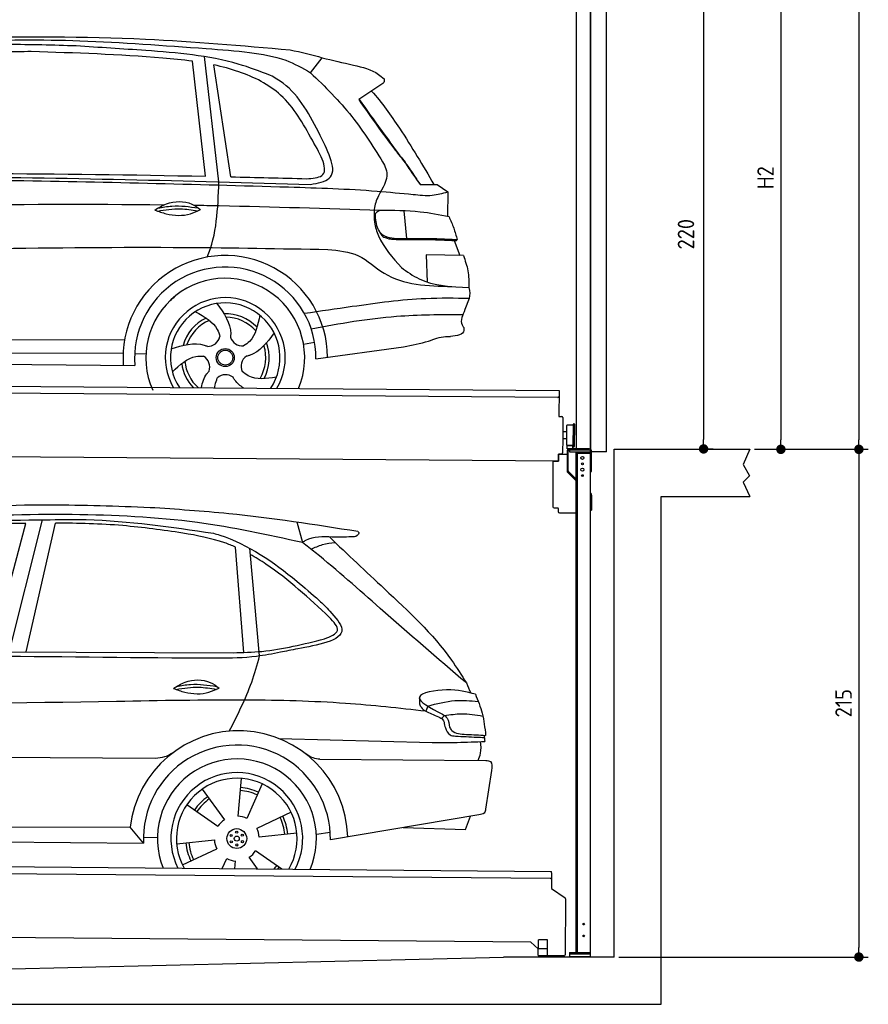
# Model space of a CAD drawing. Header units: millimetres. Extents: x -411 to 6777, y 0 to 7028.
# Tile 5 of 6: x 3183 to 6777, y 0 to 4169. Entities that reach past the tile are written whole.
import ezdxf

# ---------------------------------------------------------------- set-up
doc = ezdxf.new("R2010")
doc.units = ezdxf.units.MM
doc.layers.add('4', color=3, linetype='Continuous')
for name, color, linetype, lineweight in [('AM_0', 7, 'Continuous', 50), ('car', 10, 'Continuous', 25), ('Gebäude', 7, 'Continuous', 25), ('Plattform', 7, 'Continuous', 25), ('Ständer vorne', 7, 'Continuous', 25), ('Tor', 200, 'Continuous', 25)]:
    doc.layers.add(name, color=color, linetype=linetype, lineweight=lineweight)
doc.styles.get("Standard").update_dxf_attribs({"font": 'ISOCP.SHX'})
doc.dimstyles.new('GEN-ISO', dxfattribs={"dimscale": 20, "dimtxt": 3.5, "dimasz": 2, "dimexe": 2, "dimexo": 1, "dimgap": 1.5, "dimtad": 1, "dimdec": 1, "dimlfac": 0.1, "dimdsep": 46, "dimtxsty": 'STANDARD', "dimblk": 'PUNKT', "dimcen": 2, "dimclrd": 256, "dimclre": 256, "dimclrt": 2, "dimadec": 0, "dimazin": 0, "dimtp": 0.1, "dimtm": 0.1, "dimtfac": 0.71, "dimtdec": 1, "dimtmove": 2, "dimatfit": 3, "dimldrblk": 'PUNKT', "dimfxl": 2, "dimtolj": 1, "dimarcsym": 0})

# ---------------------------------------------------------------- blocks, each defined once
blk = doc.blocks.new('PUNKT')
at = {"layer": '4', "color": 0, "linetype": 'ByBlock'}
blk.add_line((-0.5, 0), (-1, 0), dxfattribs=at)
at = {"layer": '4', "color": 0, "linetype": 'ByBlock', "const_width": 0.5}
blk.add_lwpolyline([(-0.25, 0, 1), (0.25, 0, 1)], format="xyb", close=True, dxfattribs=at)
blk = doc.blocks.new('*D67')
at = {"layer": '4', "lineweight": -2, "transparency": 16777216}
for p, q in [((5720, 6250), (6776.9, 6250)), ((6736.9, 6210), (6736.9, 2390)), ((6295.4, 2350), (6776.9, 2350))]:
    blk.add_line(p, q, dxfattribs=at)
at = {"layer": 'Defpoints', "color": 0, "transparency": 16777216}
for p in [(5700, 6250), (6275.4, 2350), (6736.9, 2350)]:
    blk.add_point(p, dxfattribs=at)
at = {"layer": '4', "lineweight": -2, "transparency": 16777216, "xscale": 40, "yscale": 40, "zscale": 40}
for p, rotation in [((6736.9, 6250), 90), ((6736.9, 2350), 270)]:
    blk.add_blockref('PUNKT', p, dxfattribs=dict(at, rotation=rotation))
at = {"layer": '4', "color": 2, "transparency": 16777216, "insert": (6671.9, 4300), "char_height": 70, "attachment_point": 5, "rotation": 90}
blk.add_mtext('390', dxfattribs=at)
blk = doc.blocks.new('*D68')
at = {"layer": '4', "lineweight": -2, "transparency": 16777216}
for p, q in [((6295.4, 2350), (6776.9, 2350)), ((6736.9, 2310), (6736.9, 240)), ((5720, 200), (6776.9, 200))]:
    blk.add_line(p, q, dxfattribs=at)
at = {"layer": 'Defpoints', "color": 0, "transparency": 16777216}
for p in [(6275.4, 2350), (5700, 200), (6736.9, 200)]:
    blk.add_point(p, dxfattribs=at)
at = {"layer": '4', "lineweight": -2, "transparency": 16777216, "xscale": 40, "yscale": 40, "zscale": 40}
for p, rotation in [((6736.9, 2350), 90), ((6736.9, 200), 270)]:
    blk.add_blockref('PUNKT', p, dxfattribs=dict(at, rotation=rotation))
at = {"layer": '4', "color": 2, "transparency": 16777216, "insert": (6671.9, 1275), "char_height": 70, "attachment_point": 5, "rotation": 90}
blk.add_mtext('215', dxfattribs=at)
blk = doc.blocks.new('*D69')
at = {"layer": '4', "lineweight": -2, "transparency": 16777216}
for p, q in [((5920, 4650), (6446.5, 4650)), ((6406.5, 4610), (6406.5, 2390)), ((6295.4, 2350), (6446.5, 2350))]:
    blk.add_line(p, q, dxfattribs=at)
at = {"layer": 'Defpoints', "color": 0, "transparency": 16777216}
for p in [(5900, 4650), (6275.4, 2350), (6406.5, 2350)]:
    blk.add_point(p, dxfattribs=at)
at = {"layer": '4', "lineweight": -2, "transparency": 16777216, "xscale": 40, "yscale": 40, "zscale": 40}
for p, rotation in [((6406.5, 4650), 90), ((6406.5, 2350), 270)]:
    blk.add_blockref('PUNKT', p, dxfattribs=dict(at, rotation=rotation))
at = {"layer": '4', "color": 2, "transparency": 16777216, "insert": (6341.5, 3500), "char_height": 70, "attachment_point": 5, "rotation": 90}
blk.add_mtext('H2', dxfattribs=at)
blk = doc.blocks.new('*D71')
at = {"layer": '4', "lineweight": -2, "transparency": 16777216}
for p, q in [((5457.5, 4551.7), (6119.3, 4551.7)), ((6079.3, 4511.7), (6079.3, 2391.7)), ((6099.3, 2351.7), (6119.3, 2351.7))]:
    blk.add_line(p, q, dxfattribs=at)
at = {"layer": 'Defpoints', "color": 0, "transparency": 16777216}
for p in [(5437.5, 4551.7), (6079.3, 2351.7), (6079.3, 2351.7)]:
    blk.add_point(p, dxfattribs=at)
at = {"layer": '4', "lineweight": -2, "transparency": 16777216, "xscale": 40, "yscale": 40, "zscale": 40}
for p, rotation in [((6079.3, 4551.7), 90), ((6079.3, 2351.7), 270)]:
    blk.add_blockref('PUNKT', p, dxfattribs=dict(at, rotation=rotation))
at = {"layer": '4', "color": 2, "transparency": 16777216, "insert": (6004.7, 3260.9), "char_height": 70, "attachment_point": 5, "rotation": 90}
blk.add_mtext('220', dxfattribs=at)
blk = doc.blocks.new('UG Plattfrom Gl550')
at = {"layer": 'Plattform'}
for p, q in [((498.3, 605.5), (5435.1, 562.4)), ((5429.8, 532.4), (503, 575.4)), ((5435, 556.4), (5434.9, 537.4)), ((5435, 556.4), (5435.1, 562.4)), ((5434.9, 537.4), (5434.5, 489.9)), ((5434.5, 489.9), (5492.9, 450.4)), ((5495.1, 446.2), (5493, 209.9)), ((5347, 263.1), (621.4, 304.4)), ((5378.7, 235.4), (5347, 263.1)), ((5379.7, 236.9), (5380.1, 272.9)), ((5418.1, 272.5), (5380.1, 272.9)), ((5417.7, 236.5), (5418.1, 272.5)), ((5378.5, 206.9), (5378.7, 236.9)), ((5378.7, 236.9), (5418.7, 236.5)), ((5418.5, 206.5), (5418.7, 236.5)), ((5378.5, 206.9), (5418.5, 206.5)), ((5488, 204.9), (5414.8, 205.5))]:
    blk.add_line(p, q, dxfattribs=at)
for centre, radius, start, end in [((5429.9, 537.4), 5, 269.5, 359.5), ((5490.1, 446.2), 5, 359.5, 55.9134), ((5425.8, 245.5), 12, 227.6897, 228.0904), ((5488, 209.9), 5, 269.5, 359.5), ((5414.9, 210.5), 5, 232.6301, 269.5)]:
    blk.add_arc(centre, radius, start, end, dxfattribs=at)
blk = doc.blocks.new('Palette EG Gl550')
at = {"layer": 'Plattform'}
for p, q in [((429.5, 2638.7), (5467.3, 2599.7)), ((5462.1, 2569.7), (434.2, 2608.7)), ((5467.3, 2599.7), (5466.5, 2489.7)), ((5466.5, 2489.7), (5478.5, 2489.6)), ((5483.4, 2484.5), (5482.7, 2394.5)), ((5501.1, 2424.5), (5484.1, 2424.7)), ((5499.6, 2367.3), (5500.2, 2451.5)), ((5527.5, 2362.2), (5528.3, 2456.2)), ((5532.3, 2456.2), (5531.5, 2362.2)), ((5482.7, 2394.5), (5482.3, 2334.5)), ((5499.8, 2394.4), (5482.7, 2394.5)), ((5465, 2299.7), (341.7, 2339.4)), ((5525.9, 2366.7), (5500.9, 2366.7)), ((5500.9, 2351.7), (5500.9, 2366.7)), ((5512.9, 2366.7), (5500.9, 2366.7)), ((5500.9, 2351.7), (5500.9, 2366.7)), ((5500.9, 2351.7), (5525.9, 2351.7)), ((5525.9, 2351.7), (5500.9, 2351.7)), ((5525.9, 2351.7), (5525.9, 2366.7)), ((5525.9, 2351.7), (5525.9, 2366.7)), ((5465.2, 2329.7), (5465, 2299.7)), ((5465.2, 2329.7), (5477.2, 2329.6)), ((5477.2, 2329.6), (5465.2, 2329.7))]:
    blk.add_line(p, q, dxfattribs=at)
for centre, radius, start, end in [((5462.1, 2574.7), 5, 268.5823, 358.5607), ((5478.4, 2484.6), 5, 359.556, 89.556), ((5500.6, 2451.5), 0.4, 91.7323, 179.3444), ((5511.7, 2125.3), 326.8, 87.1739, 91.9438), ((5527.8, 2452.1), 0.4, 266.9623, 359.3444), ((5530.3, 2456.2), 2, 359.3444, 179.3444), ((5500, 2367.3), 0.4, 179.3444, 266.9565), ((5519.7, 3251), 884.4, 268.7196, 270.4008), ((5491.8, 3455), 1088.9, 271.795, 271.861), ((5527.2, 2366.3), 0.4, 359.556, 91.938), ((5529.5, 2362.2), 2, 179.3444, 359.3444), ((5477.3, 2334.6), 5, 269.556, 359.556)]:
    blk.add_arc(centre, radius, start, end, dxfattribs=at)
blk = doc.blocks.new('Car_UG')
at = {"layer": 'car'}
for p, q in [((3119.4, 1504.5), (3258.9, 2084.8)), ((4335.9, 2086.6), (4360.6, 1999.5)), ((3049.2, 1524.1), (3188.4, 2068.8)), ((3195.1, 1524.9), (3313.9, 2070.8)), ((4117.6, 1531.5), (4077.5, 1977.1)), ((4183.9, 1517.2), (4137.4, 1972.9)), ((2018.2, 1518.4), (4071.9, 1529.7)), ((4898.2, 1312.3), (4890.6, 1290.3)), ((4969.6, 1272.7), (4957.5, 1259.9)), ((4270.5, 1168), (4917.8, 1158.7)), ((4444, 1082.4), (5146, 1084.6)), ((1740.1, 1073.9), (3746.7, 1080.2)), ((5170.6, 1041.7), (5147.6, 878.1)), ((4111.2, 998.1), (4099.2, 838.3)), ((4200.6, 975.9), (4136.8, 828.8)), ((3946.4, 950.9), (4041.9, 822.1)), ((3882.4, 884.6), (4014.8, 794.2)), ((4323.9, 856.7), (4179.5, 787.2)), ((5119.5, 854), (4491.4, 741.5)), ((5062.9, 791.9), (5084.4, 847.7)), ((4799.7, 796.7), (5062.9, 791.9)), ((1832.9, 772.1), (3642.9, 786.3)), ((3700.9, 719.5), (3642.9, 786.3)), ((4349.4, 768.2), (4190.1, 749.9)), ((4431.8, 765.3), (4490.2, 774.6)), ((1770.2, 717.7), (3700.9, 719.5)), ((3700.2, 745.7), (3759.1, 744.4)), ((3840.9, 718.2), (4000.2, 736.5)), ((3866.3, 629.7), (4010.7, 699.1)), ((4287.7, 615.6), (4175.5, 692.1)), ((4035, 615.2), (4053.4, 657.6)), ((4088.6, 615.3), (4091.1, 648.1)), ((4184.6, 615.5), (4148.4, 664.3))]:
    blk.add_line(p, q, dxfattribs=at)
for centre, radius in [((4095.1, 743.2), 41.9), ((4071.2, 756.1), 4.46), ((4095.1, 743.2), 10.7), ((4094.4, 770.4), 4.46), ((4118.3, 757.4), 4.46), ((4072, 729), 4.46), ((4095.9, 716), 4.46), ((4119, 730.3), 4.46)]:
    blk.add_circle(centre, radius, dxfattribs=at)
for centre, radius, start, end in [((4102.8, 737), 462.5, 2.1852, 173.8782), ((4095.8, 743.6), 395.6, 359.6869, 183.4999), ((4095.8, 743.6), 336.7, 337.6776, 202.4775), ((4095.1, 743.2), 279.1, 332.8088, 207.3462), ((4095.1, 743.2), 255.4, 330.0358, 210.1193), ((4095.2, 743.2), 216.3, 65.4485, 86.5251), ((4095.1, 743.2), 216.3, 125.4485, 146.5251), ((4095.1, 743.2), 204, 65.3726, 86.5671), ((4095.1, 743.2), 204, 125.3726, 146.5671), ((4095.2, 743.2), 95.2, 64.034, 87.5844), ((4095.1, 743.2), 204, 5.3726, 26.5671), ((4095.1, 743.2), 216.3, 5.4485, 26.5251), ((4095.1, 743.2), 95.2, 124.034, 147.5844), ((4095.1, 743.2), 95.2, 4.034, 27.5844), ((4095.1, 743.2), 216.3, 185.4485, 206.5251), ((4095.1, 743.2), 204, 185.3726, 206.5671), ((4095.1, 743.2), 95.2, 184.034, 207.5844), ((4095.1, 743.2), 95.2, 304.034, 327.5844), ((4095.1, 743.2), 95.2, 244.034, 267.5844), ((4095.1, 743.2), 204, 321.2555, 326.5671), ((4095.1, 743.2), 216.3, 323.8482, 326.5251)]:
    blk.add_arc(centre, radius, start, end, dxfattribs=at)
for points, knots in [([(2673.6, 2103.3), (2688.3, 2105.5), (2892.1, 2135), (3240, 2155), (3572.3, 2145.8), (3713.5, 2141.9)], [0, 0, 0, 0, 44.363443, 617.827051, 1041.677324, 1041.677324, 1041.677324, 1041.677324]), ([(3713.5, 2141.9), (3824.9, 2135.7), (4119.8, 2119.4), (4412.2, 2076.4), (4594.1, 2049.7)], [0, 0, 0, 0, 334.596694, 885.796742, 885.796742, 885.796742, 885.796742]), ([(4360.6, 1999.5), (4212.5, 2030.1), (3890.5, 2096.4), (3371.9, 2113.7), (2931.5, 2099.3), (2671.4, 2062.4), (2598.4, 2052)], [0, 0, 0, 0, 452.969864, 984.660554, 1551.463157, 1772.575196, 1772.575196, 1772.575196, 1772.575196]), ([(2694.7, 2043.2), (2699.6, 2044), (2889.8, 2075), (3138.1, 2083.7), (3380.2, 2086.7), (3434.7, 2087.4)], [0, 0, 0, 0, 14.958905, 578.066478, 741.647169, 741.647169, 741.647169, 741.647169]), ([(3434.7, 2087.4), (3437.6, 2087.3), (3621.2, 2084.2), (3803.5, 2059.5), (3983, 2035.1)], [0, 0, 0, 0, 8.707457, 550.797583, 550.797583, 550.797583, 550.797583]), ([(3188.4, 2068.8), (3174.9, 2068.6), (3075.5, 2066.5), (2904.7, 2063.1), (2749, 2040.4), (2678.4, 2030.1)], [666.326512, 666.326512, 666.326512, 666.326512, 706.624571, 964.215873, 1178.205668, 1178.205668, 1178.205668, 1178.205668]), ([(3853, 2034.4), (3768.5, 2045.6), (3589.5, 2069.3), (3409.2, 2071.7), (3313.9, 2070.8)], [0, 0, 0, 0, 255.50817, 540.950796, 540.950796, 540.950796, 540.950796]), ([(4594.1, 2049.7), (4595.8, 2048.1), (4601.4, 2043), (4590, 2025), (4576.1, 2025.2), (4567.3, 2025.3)], [0, 0, 0, 0, 6.503563, 21.332115, 46.748977, 46.748977, 46.748977, 46.748977]), ([(4077.5, 1977.1), (4062.3, 1983.6), (3990.2, 2011.4), (3913.4, 2024.3), (3853, 2034.4)], [496.692868, 496.692868, 496.692868, 496.692868, 546.059875, 728.869941, 728.869941, 728.869941, 728.869941]), ([(3983, 2035.1), (3992.1, 2032.5), (4122.8, 1994.8), (4274.8, 1891.5), (4402.4, 1782.2), (4434, 1755.1)], [0, 0, 0, 0, 28.300877, 407.953602, 533.273686, 533.273686, 533.273686, 533.273686]), ([(4567.3, 2025.3), (4540.8, 2024.4), (4476.9, 2022.3), (4400.8, 2027.1), (4364.9, 2002.5), (4360.6, 1999.5)], [0, 0, 0, 0, 80.522652, 194.664465, 210.337598, 210.337598, 210.337598, 210.337598]), ([(4397.3, 1971.3), (4413.2, 1978.9), (4445.4, 1994.2), (4480.7, 1999), (4498.4, 2001.4)], [0, 0, 0, 0, 52.794285, 106.128892, 106.128892, 106.128892, 106.128892]), ([(4474.2, 2024), (4552.5, 1951.5), (4731.7, 1785.6), (4944.6, 1593.3), (5039.9, 1444.3), (5060.7, 1411.7)], [0, 0, 0, 0, 320.576675, 734.270248, 850.262502, 850.262502, 850.262502, 850.262502]), ([(5060.7, 1411.7), (4937.4, 1515.2), (4721.5, 1696.3), (4492.8, 1897.9), (4378.8, 1985.6), (4360.6, 1999.5)], [0, 0, 0, 0, 483.056147, 845.367922, 914.230443, 914.230443, 914.230443, 914.230443]), ([(4477.3, 1684.8), (4391, 1763.5), (4285.5, 1859.6), (4162.9, 1934.1), (4140.1, 1946.6)], [0, 0, 0, 0, 349.622047, 427.224064, 427.224064, 427.224064, 427.224064]), ([(4434, 1755.1), (4448.8, 1740.9), (4484.5, 1706.4), (4586.8, 1591.8), (4379.5, 1557.4), (4295.1, 1538.7), (4272.3, 1533.7)], [0, 0, 0, 0, 64.508303, 155.959603, 359.557587, 434.696523, 434.696523, 434.696523, 434.696523]), ([(4458.1, 1592.6), (4483.4, 1603), (4534.4, 1624), (4496.5, 1664.4), (4477.3, 1684.8)], [0, 0, 0, 0, 64.897781, 131.027998, 131.027998, 131.027998, 131.027998]), ([(4071.9, 1529.7), (4112.5, 1531.2), (4243.3, 1536.1), (4370.4, 1569.5), (4458.1, 1592.6)], [0, 0, 0, 0, 121.545303, 392.179354, 392.179354, 392.179354, 392.179354]), ([(4272.3, 1533.7), (4238.6, 1526.8), (4151.2, 1509), (3996.5, 1504.6), (3876.8, 1504.5), (3811.8, 1504.4)], [0, 0, 0, 0, 103.03135, 267.243941, 462.405232, 462.405232, 462.405232, 462.405232]), ([(4058.7, 1197.4), (4092.8, 1265.9), (4144, 1369.1), (4173.9, 1480), (4183.9, 1517.2)], [0, 0, 0, 0, 228.776239, 344.156953, 344.156953, 344.156953, 344.156953]), ([(3820.1, 1376.4), (3836, 1386.2), (3882.2, 1414.6), (3960.6, 1418), (4001.7, 1388.5), (4013.7, 1379.9)], [0, 0, 0, 0, 56.386158, 162.852709, 206.792536, 206.792536, 206.792536, 206.792536]), ([(3820.1, 1376.4), (3836.1, 1370.5), (3884.3, 1353.5), (3955.1, 1351.3), (3999.8, 1373.1), (4013.7, 1379.9)], [5.208578, 5.208578, 5.208578, 5.208578, 44.198582, 121.455021, 156.55166, 156.55166, 156.55166, 156.55166]), ([(3831.8, 1372.2), (3864.1, 1377.6), (3920.7, 1387.1), (3977.2, 1378.2), (4001.3, 1374)], [0, 0, 0, 0, 73.878693, 129.282646, 129.282646, 129.282646, 129.282646]), ([(3833.7, 1384.7), (3853.2, 1388.6), (3909.6, 1399.1), (3966.8, 1391.9), (4004.3, 1386.6)], [7.57653, 7.57653, 7.57653, 7.57653, 52.544532, 137.659237, 137.659237, 137.659237, 137.659237]), ([(5099.2, 1364.5), (5063.2, 1373.8), (4992.3, 1392.1), (4805.8, 1357), (4908.8, 1305.2), (4960.8, 1279.1)], [0, 0, 0, 0, 123.107987, 242.156921, 363.520645, 363.520645, 363.520645, 363.520645]), ([(4898.2, 1312.3), (4936.1, 1322.7), (5006.1, 1341.9), (5078.3, 1336.9), (5111.5, 1334.5)], [0, 0, 0, 0, 116.874908, 215.743745, 215.743745, 215.743745, 215.743745]), ([(5099.2, 1364.5), (5110.2, 1338.1), (5133.4, 1282.3), (5140.7, 1222.2), (5144.6, 1190.7)], [0, 0, 0, 0, 85.533017, 180.427109, 180.427109, 180.427109, 180.427109]), ([(4890.6, 1290.3), (4777.2, 1301.6), (4524.7, 1326.8), (4086.9, 1332.9), (2954.4, 1299.8), (1961, 1281.4), (1151.4, 1266.5)], [0, 0, 0, 0, 341.879851, 760.963773, 1312.001547, 3741.308129, 3741.308129, 3741.308129, 3741.308129]), ([(4862.9, 1321.2), (4865.2, 1316.1), (4874.6, 1295.2), (4909.3, 1282.3), (4934.5, 1271.1), (4944.3, 1266.7)], [0, 0, 0, 0, 16.389871, 67.796127, 100.528992, 100.528992, 100.528992, 100.528992]), ([(4944.3, 1266.7), (4951.5, 1263.5), (4966.4, 1257), (4968.7, 1240.7), (4969.9, 1232.3)], [0, 0, 0, 0, 21.842303, 45.682515, 45.682515, 45.682515, 45.682515]), ([(4960.8, 1279.1), (4968.3, 1273.9), (4986.9, 1260.5), (4989.7, 1237.3), (4991.3, 1223.2)], [0, 0, 0, 0, 26.318616, 66.284673, 66.284673, 66.284673, 66.284673]), ([(4969.6, 1272.7), (4993.5, 1276.6), (5047.4, 1285.4), (5101.5, 1277), (5131.6, 1272.2)], [0, 0, 0, 0, 72.240439, 162.98683, 162.98683, 162.98683, 162.98683]), ([(4969.9, 1232.3), (4971.2, 1228.6), (4976.6, 1213.9), (4987.8, 1188.6), (5008.8, 1187), (5017.3, 1186.3)], [0, 0, 0, 0, 11.944086, 47.503692, 71.615823, 71.615823, 71.615823, 71.615823]), ([(4991.3, 1223.2), (4994.4, 1218.5), (5009.2, 1195.5), (5071.6, 1194.4), (5118.3, 1192), (5144.6, 1190.7)], [0, 0, 0, 0, 16.485849, 80.052138, 161.961551, 161.961551, 161.961551, 161.961551]), ([(5017.3, 1186.3), (5047, 1185), (5087.6, 1183.3), (5128.2, 1182.2), (5139.1, 1181.9)], [0, 0, 0, 0, 89.235627, 121.835134, 121.835134, 121.835134, 121.835134]), ([(4917.8, 1158.7), (4953.3, 1158.8), (5027.9, 1158.9), (5102.4, 1163.1), (5141.4, 1165.2)], [0, 0, 0, 0, 106.769841, 223.734473, 223.734473, 223.734473, 223.734473]), ([(5113.8, 1084.5), (5117.8, 1094.5), (5128.1, 1120), (5125.2, 1147.5), (5123.5, 1164.2)], [0, 0, 0, 0, 32.021295, 81.392264, 81.392264, 81.392264, 81.392264]), ([(3746.7, 1080.2), (3760.6, 1081.7), (3792.1, 1085), (3818.5, 1102.9), (3833.3, 1112.8)], [0, 0, 0, 0, 41.31295, 93.783848, 93.783848, 93.783848, 93.783848]), ([(4444, 1082.4), (4434.2, 1083.5), (4410.6, 1086.1), (4390.9, 1099.7), (4379.4, 1107.6)], [0, 0, 0, 0, 29.123879, 70.238093, 70.238093, 70.238093, 70.238093]), ([(5146, 1084.6), (5153.9, 1083.9), (5176.2, 1081.9), (5172.8, 1057.4), (5170.6, 1041.7)], [0, 0, 0, 0, 21.151799, 59.232385, 59.232385, 59.232385, 59.232385]), ([(5147.6, 878.1), (5146.4, 871.9), (5143.5, 857.3), (5128.3, 855.2), (5119.5, 854)], [0, 0, 0, 0, 17.391955, 40.853649, 40.853649, 40.853649, 40.853649])]:
    blk.add_open_spline(points, degree=3, knots=knots, dxfattribs=at)
for points in [[(3811.8, 1504.4), (3190.9, 1504.5), (2569.9, 1504.6), (1948.9, 1504.6)], [(5060.7, 1411.7), (5067, 1397.7), (5073.2, 1383.6), (5079.3, 1369.6)], [(4862.1, 1346.4), (4862.4, 1338), (4862.6, 1329.6), (4862.9, 1321.2)], [(5137.6, 1191), (5139, 1182.5), (5140.3, 1173.9), (5141.4, 1165.2)]]:
    blk.add_open_spline(points, degree=3, dxfattribs=at)
blk = doc.blocks.new('Car_EG')
at = {"layer": 'car'}
for p, q in [((3942.2, 3537), (3883.2, 4023.6)), ((3999.4, 3513.7), (3933.9, 4043.6)), ((4049.5, 3535.4), (3974.9, 4008.5)), ((4384.3, 3978.8), (4433.1, 4042.3)), ((4682.1, 3929.8), (4589.1, 3866.4)), ((4851.7, 3509), (4910.1, 3509.4)), ((4854.6, 3509.9), (4889.6, 3510)), ((4889.6, 3510), (4909.7, 3510)), ((4910.1, 3509.4), (4924.6, 3509.8)), ((4924.6, 3509.8), (4969, 3478.9)), ((4969, 3478.9), (4969, 3374.8)), ((4783.1, 3396.8), (4795.4, 3279.8)), ((4998, 3273), (5022.4, 3210.1)), ((5037.2, 3210), (4879.4, 3211.3)), ((4879.4, 3211.3), (4884.7, 3096)), ((5063.8, 3028), (5045.7, 2980.6)), ((1740.1, 2831), (3605.4, 2842.3)), ((4363.3, 2828.9), (4410.1, 2837.8)), ((4416.3, 2767.2), (4787.1, 2821.7)), ((1741.3, 2777.5), (3599.4, 2785.3)), ((3648.5, 2783.8), (3696.2, 2783.2)), ((1692.6, 2737.6), (3649.8, 2734))]:
    blk.add_line(p, q, dxfattribs=at)
for radius in [38.2, 31.6]:
    blk.add_circle((4032.3, 2769.6), radius, dxfattribs=at)
for centre, radius, start, end in [((4032.3, 2769.1), 433.1, 0.713, 184.6115), ((4032.3, 2769.1), 384, 359.7282, 185.2384), ((4032.3, 2769.1), 336.4, 337.7995, 204.4935), ((4032.3, 2769.6), 254, 329.8221, 210.1779), ((4032.3, 2769.6), 231.9, 326.5904, 213.4096), ((4032.3, 2769.6), 186.2, 116.2626, 164.3912), ((4032.3, 2769.6), 171.5, 113.5905, 161.7257), ((4032.3, 2769.6), 186.2, 44.2633, 92.4011), ((4032.3, 2769.6), 171.5, 41.5902, 89.736), ((3957.2, 2869.1), 52.3, 268.6722, 348.431), ((4103.7, 2871.8), 52.3, 196.6722, 276.431), ((4032.3, 2769.6), 171.5, 329.577, 17.7302), ((4032.3, 2769.6), 186.2, 332.2513, 20.3964), ((4032.3, 2769.6), 171.5, 185.5775, 228.1156), ((3914.5, 2729), 52.3, 340.6722, 60.431), ((4151.5, 2733.3), 52.3, 124.6722, 204.431), ((4032.3, 2769.6), 186.2, 188.2502, 223.2875), ((4034.6, 2645), 52.3, 52.6722, 132.431)]:
    blk.add_arc(centre, radius, start, end, dxfattribs=at)
for points, knots in [([(3390.7, 4084.4), (3294.1, 4086.8), (3063.7, 4092.4), (2759.4, 4072.9), (2551.9, 4057.6), (2477.8, 4052.1)], [0, 0, 0, 0, 289.925788, 691.034976, 914.075582, 914.075582, 914.075582, 914.075582]), ([(2525.7, 4075.2), (2655.7, 4085), (2948.7, 4107.1), (3421.7, 4113.4), (3823.6, 4085), (4067.4, 4069.5), (4125.1, 4062.7)], [0, 0, 0, 0, 391.04113, 881.651907, 1416.366113, 1602.404452, 1602.404452, 1602.404452, 1602.404452]), ([(2900.3, 4118.3), (3161.5, 4122), (3627.9, 4128.5), (4092.8, 4091.3), (4297.4, 4074.9)], [0, 0, 0, 0, 783.131876, 1398.451598, 1398.451598, 1398.451598, 1398.451598]), ([(3883.2, 4023.6), (3841.5, 4029), (3614.1, 4049.2), (3386.5, 4054.6), (3200.9, 4059)], [637.56261, 637.56261, 637.56261, 637.56261, 763.549902, 1320.810124, 1320.810124, 1320.810124, 1320.810124]), ([(4214.5, 3966.3), (4169.2, 3983), (3999.7, 4045.5), (3718.3, 4066.2), (3488.7, 4079), (3390.7, 4084.4)], [0, 0, 0, 0, 144.38685, 540.679923, 835.691207, 835.691207, 835.691207, 835.691207]), ([(4125.1, 4062.7), (4177.4, 4055.6), (4269.1, 4043.1), (4349.6, 3998.1), (4384.3, 3978.8)], [0, 0, 0, 0, 156.409573, 274.497028, 274.497028, 274.497028, 274.497028]), ([(4394, 3693.2), (4354.6, 3762.6), (4281.1, 3892.2), (4111.1, 3975.2), (4010.2, 4001.3), (3974.9, 4008.5)], [0, 0, 0, 0, 233.684399, 436.644927, 544.706034, 544.706034, 544.706034, 544.706034]), ([(4433.1, 4042.3), (4476.8, 4032.4), (4557, 4014.3), (4651.4, 3992.8), (4687.9, 3961.4), (4695.7, 3954.7)], [0, 0, 0, 0, 135.791183, 248.765766, 279.520552, 279.520552, 279.520552, 279.520552]), ([(4427.3, 3713.3), (4383.8, 3796.9), (4330.2, 3899.9), (4232.8, 3955.8), (4214.5, 3966.3)], [0, 0, 0, 0, 271.559773, 334.41549, 334.41549, 334.41549, 334.41549]), ([(4384.3, 3978.8), (4445.5, 3919.8), (4566.7, 3803), (4656.2, 3660.6), (4700.5, 3590.1)], [0, 0, 0, 0, 254.089873, 502.76226, 502.76226, 502.76226, 502.76226]), ([(4695.7, 3954.7), (4696.5, 3950.9), (4698.5, 3940), (4688.6, 3933.8), (4682.1, 3929.8)], [0, 0, 0, 0, 10.855432, 30.979101, 30.979101, 30.979101, 30.979101]), ([(4643, 3903.2), (4687, 3855.6), (4782.6, 3722), (4863.7, 3588.4), (4910.1, 3509.4)], [395.653943, 395.653943, 395.653943, 395.653943, 587.122502, 864.540302, 864.540302, 864.540302, 864.540302]), ([(4589.1, 3866.4), (4640, 3794.9), (4704.1, 3704.8), (4773.2, 3618.5), (4787.4, 3600.7)], [0, 0, 0, 0, 263.425265, 331.664547, 331.664547, 331.664547, 331.664547]), ([(4590.6, 3867.5), (4622.3, 3823.6), (4679.8, 3744.1), (4738.8, 3665.7), (4765.3, 3630.5)], [0, 0, 0, 0, 162.25725, 294.477825, 294.477825, 294.477825, 294.477825]), ([(4387.7, 3505.8), (4418.9, 3511.8), (4519.7, 3531.2), (4465, 3638.9), (4427.3, 3713.3)], [0, 0, 0, 0, 83.009931, 268.207531, 268.207531, 268.207531, 268.207531]), ([(4370.3, 3530), (4395.9, 3532), (4481.9, 3538.5), (4430.2, 3629.5), (4394, 3693.2)], [0, 0, 0, 0, 66.110822, 221.440769, 221.440769, 221.440769, 221.440769]), ([(4765.3, 3630.5), (4772.9, 3621.6), (4783.1, 3609.9), (4791.7, 3597), (4793.8, 3593.7)], [0, 0, 0, 0, 34.815048, 46.557672, 46.557672, 46.557672, 46.557672]), ([(4700.5, 3590.1), (4704.9, 3579.2), (4722.5, 3535.2), (4678.4, 3473.4), (4656.5, 3411.6), (4657.5, 3380.4), (4657.8, 3369.3)], [0, 0, 0, 0, 34.097953, 138.175108, 197.887596, 230.983362, 230.983362, 230.983362, 230.983362]), ([(4787.4, 3600.7), (4798, 3585), (4818.9, 3554), (4840.8, 3523.9), (4851.7, 3509)], [0, 0, 0, 0, 56.812879, 111.923736, 111.923736, 111.923736, 111.923736]), ([(1828.3, 3501.7), (2122.3, 3506.6), (2545.8, 3513.6), (3368.1, 3513.7), (3896.2, 3502.6), (4294.8, 3494.3)], [0, 0, 0, 0, 882.102268, 1270.770708, 2466.750946, 2466.750946, 2466.750946, 2466.750946]), ([(1832, 3512.9), (2160.6, 3518.9), (3012.5, 3534.3), (3864.4, 3516.7), (4387.7, 3505.8)], [0, 0, 0, 0, 985.739727, 2555.887054, 2555.887054, 2555.887054, 2555.887054]), ([(4835.7, 3532.7), (4840.7, 3525.9), (4845.8, 3518.7), (4851.1, 3511.4), (4852, 3510.1), (4853.4, 3510), (4854.6, 3509.9)], [0, 0, 0, 0, 25.300776, 26.442713, 27.003963, 30.176579, 30.176579, 30.176579, 30.176579]), ([(4294.8, 3494.3), (4420, 3491.4), (4596.1, 3487.3), (4771.6, 3471.5), (4822.4, 3467)], [0, 0, 0, 0, 375.490289, 528.429148, 528.429148, 528.429148, 528.429148]), ([(4822.4, 3467), (4849.4, 3464.3), (4899.1, 3459.2), (4947.1, 3472.7), (4969, 3478.9)], [0, 0, 0, 0, 80.452469, 148.273091, 148.273091, 148.273091, 148.273091]), ([(3728.7, 3392.3), (3744.7, 3402.1), (3790.9, 3430.5), (3869.3, 3433.9), (3910.4, 3404.4), (3922.4, 3395.8)], [0, 0, 0, 0, 56.386158, 162.852709, 206.792536, 206.792536, 206.792536, 206.792536]), ([(3728.7, 3392.3), (3744.8, 3386.4), (3792.9, 3369.4), (3863.8, 3367.2), (3908.4, 3389), (3922.4, 3395.8)], [5.208578, 5.208578, 5.208578, 5.208578, 44.198582, 121.455021, 156.55166, 156.55166, 156.55166, 156.55166]), ([(3740.4, 3388.1), (3772.8, 3393.5), (3829.4, 3403), (3885.8, 3394.1), (3910, 3389.9)], [0, 0, 0, 0, 73.878693, 129.282646, 129.282646, 129.282646, 129.282646]), ([(3742.3, 3400.6), (3761.8, 3404.5), (3818.2, 3415), (3875.5, 3407.8), (3913, 3402.5)], [7.57653, 7.57653, 7.57653, 7.57653, 52.544532, 137.659237, 137.659237, 137.659237, 137.659237]), ([(4681.9, 3397.6), (4455.3, 3403.3), (4193.7, 3409.8), (3932, 3412.6), (3896.9, 3412.9)], [0, 0, 0, 0, 679.940772, 785.142685, 785.142685, 785.142685, 785.142685]), ([(4681.9, 3397.6), (4674.7, 3394.4), (4660.9, 3388.2), (4662.3, 3373.4), (4662.9, 3366.3)], [0, 0, 0, 0, 21.276303, 40.575349, 40.575349, 40.575349, 40.575349]), ([(4975.3, 3373.7), (4934.5, 3381), (4837.5, 3398.2), (4738.9, 3397.9), (4681.9, 3397.6)], [0, 0, 0, 0, 124.191927, 294.878966, 294.878966, 294.878966, 294.878966]), ([(4657.8, 3369.3), (4658.5, 3362.1), (4661, 3335), (4686, 3255), (4737.3, 3198.6), (4774.9, 3157.1)], [0, 0, 0, 0, 21.786395, 81.634094, 246.747403, 246.747403, 246.747403, 246.747403]), ([(4662.9, 3366.3), (4665.9, 3344.8), (4670.2, 3313.8), (4706.6, 3285.7), (4749.4, 3278.7), (4782.7, 3279.5), (4801.8, 3280)], [0, 0, 0, 0, 61.688141, 88.915796, 131.377114, 188.888446, 188.888446, 188.888446, 188.888446]), ([(4975.3, 3373.7), (4982.4, 3357.8), (4996.4, 3326.4), (5005.8, 3293.3), (5010.5, 3276.9)], [0, 0, 0, 0, 52.081574, 103.113227, 103.113227, 103.113227, 103.113227]), ([(4681.7, 3307.5), (4685.7, 3300), (4693.1, 3286.5), (4712.4, 3280.5), (4728.7, 3277), (4743.8, 3276.4), (4754.5, 3276), (4759.4, 3275.8)], [0, 0, 0, 0, 24.299806, 44.374389, 57.433548, 74.613131, 89.537932, 89.537932, 89.537932, 89.537932]), ([(4759.4, 3275.8), (4783.7, 3275.9), (4833.3, 3276), (4896.2, 3276.7), (4946.2, 3275), (4970.7, 3274.2), (4982, 3273.8)], [0, 0, 0, 0, 72.676028, 148.847009, 188.713602, 222.633888, 222.633888, 222.633888, 222.633888]), ([(4801.8, 3280), (4842.4, 3280.7), (4912, 3282.1), (4981.5, 3278.4), (5010.5, 3276.9)], [0, 0, 0, 0, 121.811128, 208.751004, 208.751004, 208.751004, 208.751004]), ([(4982, 3273.8), (4985.6, 3273.7), (4992.7, 3273.3), (4999.8, 3272.9), (5003.4, 3272.7)], [0, 0, 0, 0, 10.705348, 21.344027, 21.344027, 21.344027, 21.344027]), ([(5003.4, 3272.7), (5005.1, 3272.7), (5008.4, 3272.6), (5009.8, 3275.5), (5010.5, 3276.9)], [0, 0, 0, 0, 4.798676, 8.977894, 8.977894, 8.977894, 8.977894]), ([(1465.9, 3169.7), (1709.3, 3179), (2507.2, 3208.6), (3506.4, 3240.8), (4262.2, 3233.1), (4463.2, 3231.1)], [651.356687, 651.356687, 651.356687, 651.356687, 1382.168851, 3046.715693, 3649.598352, 3649.598352, 3649.598352, 3649.598352]), ([(4463.2, 3231.1), (4508.3, 3227.3), (4598.3, 3219.6), (4738.8, 3083.2), (4887.1, 3080.1), (4989.6, 3077.9)], [0, 0, 0, 0, 132.089839, 263.241357, 556.137776, 556.137776, 556.137776, 556.137776]), ([(5037.2, 3210), (5044.9, 3188.6), (5060.7, 3144.9), (5061.1, 3098.5), (5061.3, 3074.8)], [0, 0, 0, 0, 67.622491, 138.154699, 138.154699, 138.154699, 138.154699]), ([(4774.9, 3157.1), (4799.4, 3139.7), (4882.9, 3080.1), (4987.8, 3077), (5061.9, 3074.8)], [0, 0, 0, 0, 89.012732, 303.591941, 303.591941, 303.591941, 303.591941]), ([(5063.8, 3028), (5002.4, 3028.4), (4836.4, 3029.4), (4604.1, 2995.2), (4433.5, 2969.2), (4366.1, 2958.9)], [0, 0, 0, 0, 184.056968, 497.583163, 702.083529, 702.083529, 702.083529, 702.083529]), ([(3904.5, 2963.2), (3942.2, 2942.5), (3990.5, 2916), (4006, 2869.4), (4008.5, 2858.6)], [0, 0, 0, 0, 119.179133, 152.627431, 152.627431, 152.627431, 152.627431]), ([(3995.2, 2998.6), (4024.8, 2957.2), (4057.4, 2911.5), (4054.2, 2861.5), (4053.6, 2856.8)], [0, 0, 0, 0, 140.862207, 155.3883, 155.3883, 155.3883, 155.3883]), ([(5045.7, 2980.6), (5035.2, 2957.7), (5022.7, 2930.5), (5038.4, 2908.8), (5040.9, 2905.3)], [0, 0, 0, 0, 65.64359, 78.298126, 78.298126, 78.298126, 78.298126]), ([(4176.9, 2951), (4168.9, 2908.7), (4158.6, 2854.6), (4119.1, 2825.5), (4109.6, 2819.8)], [0, 0, 0, 0, 119.179133, 152.546972, 152.546972, 152.546972, 152.546972]), ([(5036.3, 2958.9), (4942.9, 2957.9), (4727.4, 2955.6), (4515.5, 2916.8), (4395.6, 2893.5)], [0, 0, 0, 0, 279.844829, 645.252119, 645.252119, 645.252119, 645.252119]), ([(5040.9, 2905.3), (5041.7, 2900.9), (5046.1, 2874.5), (5012.6, 2870.3), (4984.7, 2866.8)], [0, 0, 0, 0, 12.782787, 75.656378, 75.656378, 75.656378, 75.656378]), ([(3803.1, 2805.1), (3851.6, 2820.4), (3905.1, 2837.4), (3951.7, 2818.8), (3956, 2816.9)], [0, 0, 0, 0, 140.862207, 155.442461, 155.442461, 155.442461, 155.442461]), ([(4238.6, 2875.7), (4208.3, 2834.7), (4175, 2789.6), (4126.4, 2777.2), (4121.7, 2776.2)], [0, 0, 0, 0, 140.862207, 155.444261, 155.444261, 155.444261, 155.444261]), ([(4787.2, 2821.8), (4822.6, 2828.4), (4882.3, 2839.7), (4946.1, 2867.2), (4977.9, 2866.9), (4984.7, 2866.8)], [0, 0, 0, 0, 108.214368, 182.603927, 203.112583, 203.112583, 203.112583, 203.112583]), ([(3808.7, 2707.9), (3840, 2737.4), (3880.2, 2775.2), (3929.3, 2775.5), (3940.3, 2774.5)], [0, 0, 0, 0, 119.179133, 152.616634, 152.616634, 152.616634, 152.616634]), ([(3932.3, 2642), (3936, 2663.7), (3944.1, 2688.3), (3960.6, 2708.3), (3963.9, 2711.8)], [75.258677, 75.258677, 75.258677, 75.258677, 140.862207, 155.531654, 155.531654, 155.531654, 155.531654]), ([(4249.4, 2688.1), (4207, 2681.8), (4153.2, 2673.7), (4112.5, 2705), (4103.9, 2711.7)], [0, 0, 0, 0, 119.179133, 151.2485, 151.2485, 151.2485, 151.2485]), ([(3989, 2642), (3989.2, 2645.6), (3990.7, 2659.5), (3995.6, 2673.4), (3999.3, 2683.6)], [107.857422, 107.857422, 107.857422, 107.857422, 119.179133, 151.284708, 151.284708, 151.284708, 151.284708]), ([(4110.7, 2642), (4096.2, 2650.8), (4079.9, 2664.4), (4068.5, 2682.5), (4066.2, 2686.7)], [89.202761, 89.202761, 89.202761, 89.202761, 140.862207, 155.53262, 155.53262, 155.53262, 155.53262])]:
    blk.add_open_spline(points, degree=3, knots=knots, dxfattribs=at)
for points in [[(3200.9, 4059), (3160.8, 4058.3), (3120.7, 4057.5), (3080.6, 4056.6)], [(4297.4, 4074.9), (4343.4, 4065.6), (4389.5, 4056.3), (4433.1, 4042.3)], [(4793.8, 3593.7), (4807.8, 3573.4), (4821.8, 3553), (4835.7, 3532.7)], [(3011.2, 3541.4), (3321.5, 3543.1), (3631.9, 3541.2), (3942.2, 3537)], [(3952.2, 3194.7), (3993, 3288.2), (3996.2, 3400.9), (3999.4, 3513.7)], [(4049.5, 3535.4), (4156.4, 3533.8), (4263.3, 3531.9), (4370.3, 3530)], [(3766.7, 3413.7), (3451.2, 3415), (3135.6, 3411.2), (2820.1, 3403.9)], [(5061.9, 3074.8), (5067.8, 3058.1), (5064.4, 3041.4), (5063.8, 3028)], [(3797.2, 3009.7), (3804.5, 3016.2), (3811.8, 3022.7), (3819, 3029.2)]]:
    blk.add_open_spline(points, degree=3, dxfattribs=at)
blk = doc.blocks.new('Ständer_vorne_GT215')
at = {"layer": 'Ständer vorne'}
for p, q in [((5501, 2341.7), (5501, 2258.9)), ((5506.1, 2258.9), (5506.1, 2341.7)), ((5595, 2351.7), (5511, 2351.7)), ((5595.1, 2346.7), (5511.1, 2346.7)), ((5511.2, 2338.7), (5600, 2338.7)), ((5540, 219.7), (5540, 2338.7)), ((5600, 201.7), (5600, 2341.7)), ((5605, 2255.7), (5605, 2341.7)), ((5441, 2299.9), (5441, 2106.7)), ((5441, 2299.9), (5465, 2299.7)), ((5465, 2299.7), (5465.2, 2329.7)), ((5465.2, 2329.7), (5501, 2329.4)), ((5540, 2333.7), (5600, 2333.7)), ((5545, 219.7), (5545, 2333.7)), ((5510.3, 2245.6), (5504.1, 2251.7)), ((5507.6, 2255.3), (5512.7, 2250.3)), ((5600, 2255.7), (5605, 2255.7)), ((5510.3, 2245.6), (5539.8, 2216.6)), ((5512.7, 2250.3), (5540, 2223.5)), ((5600, 2165.6), (5602, 2163.7)), ((5605, 2156.6), (5605, 2091.7)), ((5446, 2101.7), (5461.5, 2101.7)), ((5464, 2099.2), (5464, 2086.7)), ((5600, 2091.7), (5605, 2091.7)), ((5469, 2081.7), (5540, 2081.7)), ((5511, 219.7), (5600, 219.7)), ((5511, 219.7), (5511, 201.7)), ((5600, 211.7), (5511, 211.7)), ((5600, 201.7), (5511, 201.7))]:
    blk.add_line(p, q, dxfattribs=at)
for centre, radius in [((5566, 2313.7), 6.5), ((5566, 2263.7), 6.5), ((5566, 2288.7), 3.7), ((5566, 2238.7), 3.7), ((5571.4, 339.7), 3.7), ((5571.4, 289.7), 3.7)]:
    blk.add_circle(centre, radius, dxfattribs=at)
for centre, radius, start, end in [((5511.1, 2341.6), 10.1, 90.1445, 179.6512), ((5511.1, 2341.7), 5, 90, 180), ((5595, 2341.7), 10, 0, 90), ((5595, 2341.7), 5, 0, 90), ((5511.1, 2258.9), 10.1, 180, 225.5525), ((5511.1, 2258.9), 5, 179.6711, 225.5525), ((5595, 2156.6), 10, 0, 45.8814), ((5446, 2106.7), 5, 180, 270), ((5461.5, 2099.2), 2.5, 0, 90), ((5469, 2086.7), 5, 180, 270)]:
    blk.add_arc(centre, radius, start, end, dxfattribs=at)
blk = doc.blocks.new('Ständer vorne ab 340')
at = {"layer": 'Ständer vorne'}
for p, q in [((5240, 5483.7), (5240, 5183.7)), ((5490, 5483.7), (5240, 5483.7)), ((5490, 5463.7), (5490, 5483.7)), ((5540, 5463.7), (5490, 5463.7)), ((5540, 5233.7), (5540, 5463.7)), ((5540.2, 5363.7), (5539.8, 5363.7)), ((5540, 5363.7), (5540, 2351.7)), ((5600, 5363.7), (5540, 5363.7)), ((5600, 2350.3), (5600, 5363.7)), ((5490, 5183.7), (5490, 5233.7)), ((5490, 5233.7), (5540, 5233.7)), ((5240, 5183.7), (5490, 5183.7)), ((5540, 5079.1), (5540, 5080.1)), ((5511.2, 2346.7), (5511.2, 2338.7)), ((5595.1, 2346.7), (5511.2, 2346.7)), ((5511.2, 2338.7), (5600, 2338.7)), ((5600, 2338.7), (5600, 2341.7))]:
    blk.add_line(p, q, dxfattribs=at)
blk = doc.blocks.new('Tor ab 370 Gebäude')
at = {"layer": 'Tor'}
for p, q in [((5465.6, 5716.2), (5465.6, 6014.7)), ((5465.6, 6014.7), (5668, 6014.7)), ((5668, 2338.7), (5668, 6014.7)), ((5557, 5716.2), (5465.6, 5716.2)), ((5557, 5716.2), (5557, 5414.7)), ((5562, 5408.8), (5600, 5408.7)), ((5600, 5243.7), (5600, 5408.7)), ((5600, 5243.7), (5590, 5243.7)), ((5600, 5243.7), (5600, 2338.7)), ((5600, 2338.7), (5600, 5243.7)), ((5668, 2338.7), (5600, 2338.7))]:
    blk.add_line(p, q, dxfattribs=at)
blk.add_arc((5563, 5414.7), 6, 180, 260.4059, dxfattribs=at)
blk = doc.blocks.new('Gebäude_390_GT215')
at = {"layer": 'Gebäude'}
for p, q in [((5700, 2350), (6275.4, 2350)), ((6275.4, 2350), (6246.4, 2285.9)), ((6246.4, 2285.9), (6274.3, 2238)), ((6274.3, 2238), (6246.4, 2211)), ((6246.4, 2211), (6275.4, 2150)), ((5900, 0), (5900, 2150)), ((5900, 2150), (6275.4, 2150)), ((3000, 146.1), (5231.6, 200)), ((5700, 200), (5231.6, 200)), ((0, 0), (5900, 0))]:
    blk.add_line(p, q, dxfattribs=at)
blk.add_lwpolyline([(5700, 200), (5700, 2350)], dxfattribs=at)

msp = doc.modelspace()

# ---------------------------------------------------------------- block references
at = {"layer": 'AM_0'}
for name, rotation in [('Car_EG', 359.5559561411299), ('Car_UG', 359.4224719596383)]:
    msp.add_blockref(name, (0, 0), dxfattribs=dict(at, rotation=rotation))
at = {"layer": 'Gebäude'}
msp.add_blockref('Gebäude_390_GT215', (0, 0), dxfattribs=at)
at = {"layer": 'Plattform'}
for name in ['Palette EG Gl550', 'UG Plattfrom Gl550']:
    msp.add_blockref(name, (0, 0), dxfattribs=at)
at = {"layer": 'Ständer vorne'}
for name in ['Ständer vorne ab 340', 'Ständer_vorne_GT215']:
    msp.add_blockref(name, (0, 0), dxfattribs=at)
at = {"layer": 'Tor', "linetype": 'ByBlock'}
msp.add_blockref('Tor ab 370 Gebäude', (0, 0), dxfattribs=at)

# ---------------------------------------------------------------- dimensions: what is measured, and where the dimension line sits
at = {"layer": '4'}
for base, p1, p2, override, picture, middle in [((6736.86, 2350), (5700, 6250), (6275.45, 2350), {"dimdec": 0, "dimtdec": 3, "dimtolj": 0}, '*D67', (6671.86, 4300)), ((6736.86, 200), (6275.45, 2350), (5700, 200), {"dimtdec": 3, "dimtolj": 0}, '*D68', (6671.85, 1275))]:
    dim = msp.add_linear_dim(base=base, p1=p1, p2=p2, angle=90, dimstyle='GEN-ISO', override=override, dxfattribs=at)
    dim.commit()
    dim.dimension.update_dxf_attribs({"geometry": picture, "text_midpoint": middle})
dim = msp.add_linear_dim(base=(6406.55, 2350), p1=(5900, 4650), p2=(6275.45, 2350), angle=90, text='H2', dimstyle='GEN-ISO', override={"dimdec": 0, "dimtdec": 3, "dimtolj": 0}, dxfattribs=at)
dim.commit()
dim.dimension.update_dxf_attribs({"geometry": '*D69', "text_midpoint": (6341.54, 3500)})
dim = msp.add_linear_dim(base=(6079.31, 2351.68), p1=(5437.5, 4551.65), p2=(6079.31, 2351.68), angle=90, dimstyle='GEN-ISO', override={"dimtdec": 3, "dimtolj": 0}, dxfattribs=at)
dim.commit()
dim.dimension.update_dxf_attribs({"geometry": '*D71', "text_midpoint": (6004.71, 3260.91), "dimtype": 160})

doc.saveas('drawing.dxf')
